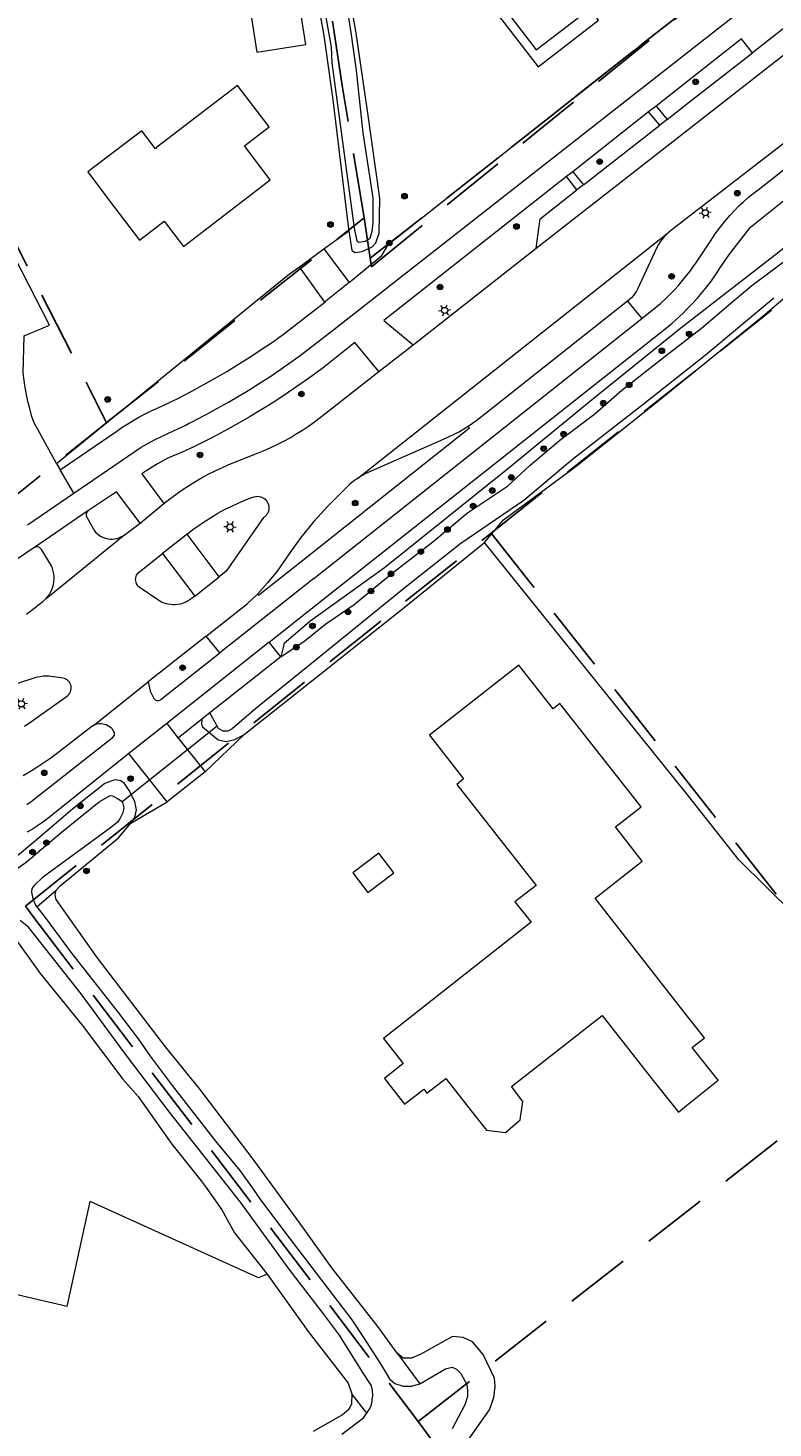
# Model space of a CAD drawing. Header units: metres. Extents: x 89872 to 94585, y 463299 to 469000.
# Tile 131 of 230: x 91436 to 91508, y 465232 to 465368. Entities that reach past the tile are written whole.
import ezdxf
from ezdxf.enums import TextEntityAlignment as Align

# ---------------------------------------------------------------- set-up
doc = ezdxf.new("R2010")
doc.units = ezdxf.units.M
doc.linetypes.add('HIDDEN', pattern=[9.525, 6.35, -3.175])
doc.layers.get('0').update_dxf_attribs({"linetype": 'CONTINUOUS'})
for name, color, linetype, lineweight in [('B-WE-GR-BEPLANTING_CULTUUR-G', 251, 'CONTINUOUS', 13), ('B-WE-GR-BOOM-S', 251, 'CONTINUOUS', 13), ('B-WE-IE-TERREINAFSCHEIDING-G', 251, 'CONTINUOUS', 13), ('B-WE-KL-ET_LS_OV_LICHTMAST-S', 251, 'CONTINUOUS', 13), ('B-WE-KW-KUNSTWERK_DUIKER-G', 251, 'CONTINUOUS', 13), ('B-WE-OG-TOPOGRAFIE_BEBOUWING-GV', 251, 'CONTINUOUS', 13), ('B-WE-OG-TOPOGRAFIE_BEBOUWING_LUIFEL-GV', 251, 'CONTINUOUS', 13), ('B-WE-OG-TOPOGRAFIE_HUISNUMMER-T25', 251, 'CONTINUOUS', 13), ('B-WE-OG-TOPOGRAFIE_WATER-GV', 251, 'CONTINUOUS', 13), ('B-WE-VH-VERHARDING-GV', 251, 'CONTINUOUS', 13), ('K_BALUSTRADE_0', 251, 'CONTINUOUS', 13), ('Percelen', 10, 'HIDDEN', 25)]:
    doc.layers.add(name, color=color, linetype=linetype, lineweight=lineweight)
doc.styles.get("Standard").update_dxf_attribs({"font": 'isocp.shx'})

# ---------------------------------------------------------------- blocks, each defined once
blk = doc.blocks.new('Q_LICHTMAST')
for points in [[(-0.26, 0.15), (-0.52, 0.3)], [(0, 0.3), (0, 0.6)], [(0.26, 0.15), (0.52, 0.3)], [(-0.26, -0.15), (-0.52, -0.3)], [(0, -0.3), (0, -0.6)], [(0.26, -0.15), (0.52, -0.3)]]:
    blk.add_lwpolyline(points)
blk.add_circle((0, 0), 0.3)
blk = doc.blocks.new('Q_BOOM')
for radius in [0.27, 0.18, 0.09]:
    blk.add_circle((0, 0), radius)

msp = doc.modelspace()

# ---------------------------------------------------------------- linework, layer by layer
at = {"layer": 'B-WE-GR-BEPLANTING_CULTUUR-G'}
for p, q in [((91436.59, 465282.51), (91438.46, 465284.13)), ((91439.55, 465243.55), (91441.78, 465253.79)), ((91471.76, 465238.97), (91473.95, 465235.98)), ((91468.78, 465233.14), (91467.33, 465235.01))]:
    msp.add_line(p, q, dxfattribs=at)
for points in [[(91438.51, 465325.75), (91461.25, 465344.26), (91462.22, 465344.96)], [(91521.05, 465271.35), (91505.08, 465287.09), (91500, 465293.59), (91480.27, 465318.06)], [(91459.08, 465246.68), (91458.23, 465246.32), (91441.78, 465253.79)], [(91439.55, 465243.55), (91405.98, 465251.35), (91395.13, 465237.51), (91396.09, 465236.34)]]:
    msp.add_lwpolyline(points, dxfattribs=at)
at = {"layer": 'B-WE-IE-TERREINAFSCHEIDING-G'}
for p, q in [((91464.6, 465346.7), (91467.05, 465348.47)), ((91438.51, 465325.75), (91438.85, 465325.13)), ((91453.02, 465295.69), (91456.82, 465299.32)), ((91445.77, 465290.67), (91449.31, 465292.75))]:
    msp.add_line(p, q, dxfattribs=at)
msp.add_lwpolyline([(91438.51, 465325.75), (91436.29, 465329.79), (91436.08, 465330.45), (91435.89, 465331.13), (91435.72, 465331.8), (91435.57, 465332.49), (91435.45, 465333.18), (91435.35, 465333.87), (91435.27, 465334.56), (91435.34, 465338.2), (91437.84, 465339.24), (91424.37, 465365.46), (91421.06, 465361.84), (91419.19, 465364.35), (91422.54, 465368.01), (91414.87, 465383.28), (91412.25, 465381.84), (91410.39, 465385.13), (91424.32, 465399.78), (91425.31, 465400.81), (91426.66, 465402.04), (91426.84, 465402.14)], dxfattribs=at)
at = {"layer": 'B-WE-KW-KUNSTWERK_DUIKER-G'}
msp.add_line((91444.88, 465292.77), (91454.2, 465300.16), dxfattribs=at)
at = {"layer": 'B-WE-OG-TOPOGRAFIE_BEBOUWING-GV'}
for points in [[(91458.07, 465365.88), (91462.83, 465366.63), (91461.25, 465376.64), (91456.49, 465375.89), (91458.07, 465365.88)], [(91448.28, 465356.57), (91448.17, 465356.44), (91446.83, 465358.21), (91441.55, 465354.21), (91443.69, 465351.37), (91446.61, 465347.56), (91449, 465349.4), (91450.9, 465346.94), (91459.37, 465353.44), (91456.84, 465356.74), (91459.27, 465358.61), (91456.18, 465362.64), (91448.28, 465356.57)], [(91500.55, 465268.81), (91501.73, 465269.74), (91500, 465271.96), (91491.07, 465283.35), (91495.67, 465286.96), (91493.06, 465290.31), (91495.55, 465292.26), (91487.64, 465302.35), (91486.96, 465301.82), (91483.62, 465306.09), (91474.9, 465299.27), (91478.23, 465295), (91477.56, 465294.46), (91485.3, 465284.6), (91483.22, 465283.01), (91484.84, 465281.02), (91470.41, 465269.68), (91472.35, 465267.24)], [(91472.35, 465267.24), (91470.51, 465265.79), (91472.48, 465263.27), (91474.34, 465264.74), (91474.66, 465264.34), (91476.51, 465265.78), (91479.34, 465262.18), (91480.46, 465260.75), (91482.32, 465260.5), (91483.76, 465261.74), (91484.03, 465263.54), (91482.92, 465264.98), (91491.75, 465271.91), (91496.6, 465265.73), (91499.2, 465262.5), (91500, 465263.14), (91503.07, 465265.61), (91500.55, 465268.81)]]:
    msp.add_lwpolyline(points, dxfattribs=at)
at = {"layer": 'B-WE-OG-TOPOGRAFIE_BEBOUWING_LUIFEL-GV'}
for points in [[(91493.13, 465384.49), (91478.66, 465373.36), (91485.5, 465364.45), (91491.39, 465369.01), (91491.24, 465369.21), (91499.81, 465375.78), (91496.57, 465380.01)], [(91480.15, 465372.87), (91485.32, 465366.12), (91487.79, 465368.01), (91492.79, 465371.87)], [(91467.43, 465285.83), (91468.89, 465283.92), (91471.41, 465285.85), (91469.95, 465287.75), (91467.43, 465285.83)]]:
    msp.add_lwpolyline(points, dxfattribs=at)
at = {"layer": 'B-WE-OG-TOPOGRAFIE_WATER-GV'}
for p, q in [((91460.39, 465306.91), (91453.48, 465301.44)), ((91453.48, 465301.44), (91452.68, 465300.81)), ((91454.33, 465299.93), (91453.48, 465301.44))]:
    msp.add_line(p, q, dxfattribs=at)
for points in [[(91475.17, 465432.19), (91470.26, 465420.69), (91467.11, 465414.14), (91465.04, 465410.12), (91464.72, 465408.79), (91463.12, 465398.67), (91461.7, 465386.94), (91461.74, 465385.49), (91461.86, 465382.63), (91464.6, 465367.5), (91465.47, 465361.24), (91466.94, 465349.16), (91467.05, 465348.47)], [(91467.05, 465348.47), (91467.33, 465346.54), (91467.66, 465346.33), (91468.35, 465346.44), (91469.31, 465346.89), (91469.66, 465347.29), (91470, 465348.24), (91470.05, 465351.64), (91468.86, 465360.15), (91467.76, 465367.72), (91466.93, 465372.43), (91466.09, 465378.09), (91465.52, 465382.68), (91465.57, 465383.75), (91465.84, 465387.87)], [(91466.35, 465373.4), (91467.22, 465367.81), (91467.74, 465364.1), (91468.4, 465358.03), (91469.38, 465351.68), (91469.37, 465349.26), (91469.29, 465348.4), (91469.07, 465347.71), (91468.67, 465347.43), (91468, 465347.32), (91467.86, 465347.44), (91467.58, 465348.7), (91465.42, 465364.83), (91465.33, 465366.37), (91464.5, 465371.15)], [(91520.7, 465350.5), (91520.8, 465351.14), (91520.64, 465351.81), (91519.44, 465353.34), (91519.03, 465353.39), (91518.42, 465353.22), (91513.69, 465350.16), (91508.84, 465346.24), (91499.43, 465338.95), (91490.5, 465331.76), (91482.53, 465325.22), (91470.51, 465315.59), (91463.23, 465310.36), (91460.7, 465308.16), (91460.63, 465307.83), (91460.39, 465306.91)], [(91480.27, 465318.06), (91481.3, 465319.29), (91482.12, 465320.28), (91489.21, 465325.51), (91497.33, 465331.95), (91507.43, 465340.12), (91512.45, 465344.39), (91520.11, 465349.96), (91520.7, 465350.5)], [(91460.39, 465306.91), (91462.77, 465308.51), (91464.8, 465310.11), (91467.55, 465312.02), (91471.25, 465315.07), (91475.24, 465318.13), (91478.6, 465320.96), (91482.52, 465323.56), (91484.69, 465325.57), (91487.63, 465328.04), (91491.04, 465330.62), (91493.67, 465332.91), (91497.9, 465336.23), (91501.46, 465338.95), (91504.11, 465341.24), (91506.35, 465343.12), (91510.46, 465346.17)], [(91508.51, 465341.9), (91501.82, 465336.28), (91495.76, 465331.52)], [(91495.76, 465331.52), (91488.86, 465326.14), (91484.1, 465322.15), (91477.95, 465317.97), (91472.71, 465313.8), (91463.19, 465306.1), (91457.96, 465301.88), (91455.66, 465299.87), (91455.23, 465299.64), (91454.78, 465299.66), (91454.33, 465299.93)], [(91456.82, 465299.32), (91464.82, 465305.67), (91472.61, 465311.85), (91480.27, 465318.06)], [(91452.68, 465300.81), (91452.65, 465300.34), (91452.76, 465300.08), (91454.28, 465298.81)], [(91454.28, 465298.81), (91455.06, 465298.64), (91455.92, 465298.85), (91456.82, 465299.32)], [(91445.61, 465293.88), (91445.15, 465294.55), (91444.79, 465294.82), (91444.2, 465294.9), (91443.22, 465294.54), (91440.09, 465292.09), (91436.93, 465289.34), (91433.89, 465286.8), (91432.36, 465285.61)], [(91445.77, 465290.67), (91446.14, 465291.23), (91446.32, 465291.99), (91446.16, 465292.78), (91445.61, 465293.88)], [(91432.95, 465284.99), (91433.22, 465285.23), (91435.56, 465286.88), (91438.96, 465289.77), (91442.67, 465292.77), (91443.75, 465293.37), (91443.96, 465293.35), (91444.45, 465293.1), (91444.83, 465292.86), (91444.95, 465292.69), (91445.08, 465292.16), (91444.98, 465291.69), (91444.71, 465291.17), (91444.46, 465290.77), (91443.91, 465290.33)], [(91443.91, 465290.33), (91439.92, 465287.4), (91437.1, 465285.35), (91436.35, 465284.63), (91436.11, 465284.3), (91436.08, 465283.94), (91436.19, 465283.32), (91436.46, 465282.68), (91436.59, 465282.51)], [(91438.46, 465284.13), (91438.85, 465284.58), (91444.56, 465289.24), (91445.77, 465290.67)], [(91452.4, 465264.87), (91449.16, 465268.88), (91442.48, 465277.58), (91438.49, 465283.23), (91438.38, 465283.66), (91438.46, 465284.13)], [(91436.59, 465282.51), (91437.39, 465281.47), (91439.88, 465278.13), (91444.51, 465272.2), (91446.47, 465269.64), (91447.64, 465267.94), (91449.78, 465265.08), (91454.03, 465259.66)], [(91468.78, 465233.14), (91469.02, 465233.5), (91469.24, 465233.9), (91469.38, 465234.85), (91469.34, 465235.37), (91469.2, 465235.87), (91468.33, 465237.21), (91466.14, 465240.74), (91464.46, 465242.96), (91461.21, 465247.18), (91456.47, 465253.7), (91449.55, 465262.49), (91445.95, 465267.22), (91445.03, 465268.41), (91440.91, 465274.05), (91435.78, 465280.55), (91434.95, 465281.19)], [(91433.56, 465280.08), (91433.92, 465280), (91434.2, 465279.78), (91436.9, 465276.03), (91441, 465270.97), (91444.97, 465265.7), (91446.49, 465264.01), (91449.76, 465259.36), (91452.64, 465255.8), (91453, 465255.29)], [(91471.76, 465238.97), (91469.85, 465241.57), (91465.39, 465247.32), (91462.52, 465251.31), (91457.7, 465257.92), (91452.4, 465264.87)], [(91454.03, 465259.66), (91456.39, 465256.79), (91457.62, 465255.07), (91458.4, 465253.93), (91461.2, 465250.23), (91464.69, 465245.69), (91467.34, 465242.25), (91468.47, 465240.51), (91470.14, 465237.93), (91471.01, 465236.48), (91471.51, 465236.02), (91472.34, 465235.78), (91473.14, 465235.78), (91473.95, 465235.98)], [(91453, 465255.29), (91454.65, 465252.96), (91455.89, 465250.72), (91459.08, 465246.68)], [(91459.08, 465246.68), (91463.06, 465241.1), (91466.98, 465236.06), (91467.33, 465235.01)], [(91480.15, 465238.87), (91479.47, 465239.67), (91479.11, 465240.09), (91478.19, 465240.52), (91477.14, 465240.62), (91474.07, 465238.88), (91473.14, 465238.51), (91472.35, 465238.51), (91471.76, 465238.97)], [(91478.44, 465229.92), (91478.58, 465230.37), (91480.76, 465233.45), (91481.17, 465234.66), (91481.32, 465235.73), (91481.25, 465236.54), (91480.15, 465238.87)], [(91473.95, 465235.98), (91476.48, 465237.47), (91477.12, 465237.61), (91477.53, 465237.42), (91477.98, 465237.01), (91478.54, 465235.94), (91478.63, 465235.36), (91478.61, 465234.77)], [(91467.33, 465235.01), (91467.28, 465234.04), (91467.03, 465233.49), (91466.41, 465232.97), (91463.55, 465231.35)], [(91478.61, 465234.77), (91478.34, 465233.94), (91477.12, 465231.61)], [(91466.34, 465231.09), (91468.47, 465232.67), (91468.78, 465233.14)]]:
    msp.add_lwpolyline(points, dxfattribs=at)
at = {"layer": 'B-WE-VH-VERHARDING-GV'}
for p, q in [((91511.4, 465369.72), (91506.42, 465365.82)), ((91496.29, 465360.05), (91488.89, 465354.22)), ((91497.03, 465360.63), (91496.29, 465360.05)), ((91497.37, 465358.75), (91496.29, 465360.05)), ((91497.03, 465360.63), (91498.1, 465359.32)), ((91489.93, 465352.95), (91497.37, 465358.75)), ((91498.1, 465359.32), (91497.37, 465358.75)), ((91488.89, 465354.22), (91488.29, 465353.76)), ((91488.89, 465354.22), (91489.93, 465352.95)), ((91489.29, 465352.45), (91488.29, 465353.76)), ((91489.93, 465352.95), (91489.29, 465352.45)), ((91467.87, 465324.3), (91498.27, 465348.33)), ((91464.6, 465346.7), (91467.06, 465343.43)), ((91473.32, 465337.34), (91485.32, 465346.75)), ((91464.7, 465341.5), (91462.22, 465344.96)), ((91494.23, 465341.58), (91495.63, 465339.89)), ((91463.62, 465314.54), (91495.63, 465339.89)), ((91469.97, 465334.74), (91473.32, 465337.34)), ((91440.19, 465322.86), (91438.85, 465325.13)), ((91435.67, 465319.78), (91440.19, 465322.86)), ((91446.67, 465319.94), (91448.99, 465321.85)), ((91441.56, 465321.13), (91436.36, 465317.57)), ((91437.49, 465312.59), (91445.18, 465318.84)), ((91451.25, 465318.87), (91448.86, 465316.99)), ((91454.38, 465314.71), (91451.25, 465318.87)), ((91448.86, 465316.99), (91452.01, 465312.83)), ((91452.01, 465312.83), (91454.38, 465314.71)), ((91463.62, 465314.54), (91454.46, 465307.28)), ((91459.27, 465308.35), (91464.91, 465312.81)), ((91453.11, 465308.93), (91447.45, 465304.47)), ((91454.46, 465307.28), (91453.11, 465308.93)), ((91459.27, 465308.35), (91449.28, 465300.41)), ((91460.39, 465306.91), (91459.27, 465308.35)), ((91442.12, 465300.22), (91447.45, 465304.47)), ((91452.68, 465300.81), (91450.38, 465298.98)), ((91449.28, 465300.41), (91445.56, 465297.49)), ((91449.28, 465300.41), (91450.38, 465298.98)), ((91450.38, 465298.98), (91453.02, 465295.69)), ((91449.31, 465292.75), (91445.56, 465297.49)), ((91453.02, 465295.69), (91449.31, 465292.75))]:
    msp.add_line(p, q, dxfattribs=at)
for points in [[(91467.06, 465343.43), (91470.25, 465346.05), (91470.89, 465347.16), (91500, 465370.08), (91555.08, 465413.43), (91575.4, 465429.93), (91576.18, 465434.42)], [(91452.1, 465330.02), (91453.17, 465330.58), (91454.23, 465331.16), (91455.29, 465331.75), (91456.33, 465332.37), (91457.37, 465332.99), (91458.39, 465333.64), (91459.41, 465334.29), (91460.41, 465334.97), (91462.28, 465336.28), (91465.58, 465338.84), (91500, 465365.78), (91557.38, 465410.69), (91579.2, 465428.46), (91581.91, 465430.66)], [(91485.32, 465346.75), (91500, 465358.22), (91553.4, 465399.95)], [(91506.42, 465365.82), (91505.35, 465367.18), (91500, 465362.97), (91497.03, 465360.63)], [(91498.1, 465359.32), (91500, 465360.81), (91506.42, 465365.82)], [(91513.67, 465360.21), (91500, 465349.66), (91498.27, 465348.33)], [(91464.91, 465312.81), (91498.2, 465339.13), (91498.57, 465339.45), (91498.94, 465339.77), (91499.3, 465340.1), (91499.65, 465340.43), (91500, 465340.78), (91500.51, 465341.31), (91501.01, 465341.86), (91501.49, 465342.42), (91501.96, 465343), (91502.41, 465343.59), (91502.84, 465344.19), (91503.25, 465344.81), (91504.17, 465346.17), (91506.24, 465348.81), (91518.43, 465358.58)], [(91495.63, 465339.89), (91497.46, 465341.37), (91497.91, 465341.79), (91498.36, 465342.23), (91498.79, 465342.67), (91499.2, 465343.13), (91499.61, 465343.61), (91500, 465344.09), (91500.18, 465344.33), (91500.36, 465344.56), (91500.54, 465344.81), (91500.71, 465345.05), (91500.88, 465345.3), (91502.38, 465347.54), (91502.72, 465348.06), (91503.08, 465348.56), (91503.45, 465349.05), (91503.84, 465349.52), (91504.25, 465349.99), (91504.67, 465350.44), (91505.1, 465350.88), (91505.55, 465351.3), (91506.01, 465351.7), (91506.49, 465352.1), (91506.97, 465352.47), (91515.7, 465359.3)], [(91488.29, 465353.76), (91470.46, 465339.72), (91473.32, 465337.34)], [(91485.32, 465346.75), (91485.7, 465349.64), (91489.29, 465352.45)], [(91498.27, 465348.33), (91498.04, 465348.11), (91497.82, 465347.88), (91497.61, 465347.64), (91497.42, 465347.38), (91497.25, 465347.11), (91497.1, 465346.84), (91495.21, 465342.78), (91495.09, 465342.56), (91494.95, 465342.34), (91494.79, 465342.13), (91494.62, 465341.93), (91494.43, 465341.75), (91494.23, 465341.58)], [(91467.06, 465343.43), (91464.8, 465341.58), (91464.7, 465341.5)], [(91450.48, 465332.18), (91451.66, 465332.79), (91452.82, 465333.42), (91453.98, 465334.08), (91455.12, 465334.75), (91456.26, 465335.44), (91457.38, 465336.14), (91458.49, 465336.87), (91459.59, 465337.61), (91460.67, 465338.38), (91464.7, 465341.5)], [(91494.23, 465341.58), (91479.53, 465329.96), (91478.68, 465329.37)], [(91469.97, 465334.74), (91467.62, 465337.58), (91466.66, 465336.78), (91465.68, 465336), (91464.69, 465335.23), (91463.69, 465334.48), (91462.67, 465333.75), (91461.65, 465333.03), (91460.61, 465332.33), (91459.55, 465331.65), (91458.49, 465330.99), (91457.42, 465330.35), (91456.34, 465329.72), (91455.24, 465329.11), (91454.14, 465328.52), (91453.47, 465328.18)], [(91455.33, 465325.65), (91458.11, 465326.78), (91458.77, 465327.04), (91459.42, 465327.32), (91460.05, 465327.62), (91460.68, 465327.94), (91461.3, 465328.28), (91461.91, 465328.64), (91462.51, 465329.01), (91463.09, 465329.41), (91463.67, 465329.82), (91464.23, 465330.25), (91469.97, 465334.74)], [(91438.85, 465325.13), (91444.4, 465328.92), (91444.92, 465329.29), (91445.46, 465329.63), (91446, 465329.97), (91446.55, 465330.28), (91447.11, 465330.58), (91447.68, 465330.87), (91448.26, 465331.13), (91448.85, 465331.38), (91450.48, 465332.18)], [(91440.19, 465322.86), (91446.77, 465327.34), (91448.08, 465328.07), (91449.44, 465328.72), (91450.35, 465329.14), (91450.7, 465329.31), (91451.06, 465329.48), (91451.4, 465329.66), (91451.75, 465329.84), (91452.1, 465330.02)], [(91462.37, 465316.21), (91478.8, 465329.25), (91478.68, 465329.37)], [(91478.68, 465329.37), (91477.83, 465328.86), (91476.25, 465328.11), (91468.69, 465324.78), (91468.27, 465324.55), (91467.87, 465324.3)], [(91453.47, 465328.18), (91453.02, 465327.95), (91451.9, 465327.4), (91450.77, 465326.87), (91449.43, 465326.3), (91448.89, 465326.02), (91448.36, 465325.73), (91447.84, 465325.41), (91447.33, 465325.09), (91446.83, 465324.74), (91448.99, 465321.85)], [(91448.99, 465321.85), (91449.57, 465322.31), (91450.16, 465322.75), (91450.77, 465323.18), (91451.39, 465323.59), (91452.02, 465323.98), (91452.66, 465324.35), (91453.31, 465324.71), (91453.98, 465325.04), (91454.65, 465325.35), (91455.33, 465325.65)], [(91467.87, 465324.3), (91467.49, 465324.03), (91467.13, 465323.74), (91464.99, 465321.6), (91463.63, 465320.11), (91462.35, 465318.56), (91461.51, 465317.37)], [(91446.67, 465319.94), (91444.35, 465323.01), (91441.63, 465321.17), (91441.56, 465321.13)], [(91457.71, 465322.48), (91457.8, 465322.51), (91457.96, 465322.55), (91458.12, 465322.56), (91458.28, 465322.54), (91458.44, 465322.51), (91458.59, 465322.45), (91458.73, 465322.37), (91458.86, 465322.28), (91458.97, 465322.16), (91459.07, 465322.03), (91459.14, 465321.89), (91459.2, 465321.74), (91459.23, 465321.58), (91459.24, 465321.42), (91459.23, 465321.26), (91459.19, 465321.1), (91459.13, 465320.95), (91459.06, 465320.81), (91459, 465320.74)], [(91451.25, 465318.87), (91451.82, 465319.32), (91452.42, 465319.74), (91453.02, 465320.15), (91453.64, 465320.54), (91454.26, 465320.91), (91454.91, 465321.26), (91455.56, 465321.58), (91456.22, 465321.89), (91456.89, 465322.17), (91457.57, 465322.43), (91457.71, 465322.48)], [(91441.56, 465321.13), (91441.49, 465321.05), (91441.43, 465320.96), (91441.4, 465320.86), (91441.39, 465320.76), (91441.4, 465320.66), (91441.43, 465320.56), (91441.49, 465320.47), (91442.21, 465319.21), (91442.35, 465319.04), (91442.51, 465318.89), (91442.69, 465318.75), (91442.88, 465318.64), (91443.08, 465318.54), (91443.29, 465318.47), (91443.51, 465318.42), (91443.73, 465318.39), (91443.95, 465318.38), (91444.17, 465318.4), (91444.39, 465318.45), (91444.6, 465318.51), (91444.8, 465318.6), (91445, 465318.71), (91445.18, 465318.84)], [(91445.18, 465318.84), (91445.24, 465318.88), (91446.67, 465319.94)], [(91459, 465320.74), (91458.96, 465320.69), (91458.84, 465320.57), (91458.71, 465320.48), (91455.05, 465315.25), (91454.38, 465314.71)], [(91436.36, 465317.57), (91436.2, 465317.47), (91432.82, 465315.21), (91429.98, 465313.13), (91422.84, 465307.71)], [(91437.49, 465312.59), (91437.66, 465312.79), (91437.82, 465313), (91437.95, 465313.23), (91438.06, 465313.47), (91438.15, 465313.72), (91438.21, 465313.97), (91438.26, 465314.23), (91438.28, 465314.49), (91438.27, 465314.75), (91438.24, 465315.01), (91438.19, 465315.27), (91438.12, 465315.52), (91438.02, 465315.77), (91437.04, 465317.36), (91436.99, 465317.44), (91436.92, 465317.51), (91436.84, 465317.57), (91436.75, 465317.6), (91436.65, 465317.62), (91436.55, 465317.62), (91436.45, 465317.61), (91436.36, 465317.57)], [(91461.51, 465317.37), (91460.03, 465315.27), (91459.09, 465314.13), (91458.11, 465313.02)], [(91452.01, 465312.83), (91451.65, 465312.56), (91451.46, 465312.43), (91451.25, 465312.3), (91451.03, 465312.2), (91450.81, 465312.12), (91450.57, 465312.05), (91450.34, 465312.01), (91450.1, 465311.99), (91449.86, 465311.98), (91449.62, 465312), (91449.38, 465312.04), (91449.15, 465312.1), (91448.92, 465312.18), (91448.7, 465312.27), (91446.57, 465313.71), (91446.47, 465313.81), (91446.38, 465313.92), (91446.32, 465314.04), (91446.27, 465314.18), (91446.24, 465314.32), (91446.23, 465314.46), (91446.24, 465314.6), (91446.28, 465314.74), (91446.33, 465314.87), (91446.4, 465314.99), (91446.49, 465315.1), (91448.86, 465316.99)], [(91458.11, 465313.02), (91458.22, 465312.91), (91462.37, 465316.21)], [(91453.11, 465308.93), (91457.1, 465312.09), (91458.11, 465313.02)], [(91435.57, 465311.07), (91436.88, 465312.09), (91437.2, 465312.32), (91437.49, 465312.59)], [(91447.45, 465304.47), (91447.64, 465303.54), (91448.02, 465302.85), (91448.08, 465302.77), (91448.15, 465302.71), (91448.22, 465302.67), (91448.31, 465302.64), (91448.4, 465302.63), (91448.49, 465302.64), (91448.58, 465302.67), (91448.66, 465302.72), (91448.72, 465302.77), (91454.46, 465307.28)], [(91435.37, 465300.13), (91436.21, 465300.69), (91439.5, 465303.05), (91439.62, 465303.14), (91439.72, 465303.24), (91439.81, 465303.36), (91439.87, 465303.49), (91439.92, 465303.62), (91439.95, 465303.77), (91439.95, 465303.91), (91439.93, 465304.06), (91439.89, 465304.2), (91439.83, 465304.33), (91439.76, 465304.45), (91439.66, 465304.56), (91439.55, 465304.66), (91439.42, 465304.73), (91439.29, 465304.79), (91439.15, 465304.83), (91437.75, 465305.01), (91437.47, 465305.02), (91437.2, 465305.01), (91436.93, 465304.97), (91436.67, 465304.93), (91436.4, 465304.86), (91432.99, 465303.74)], [(91442.12, 465300.22), (91441.96, 465300.12), (91438.05, 465297.1), (91437.37, 465296.63), (91436.68, 465296.17), (91435.98, 465295.73), (91435.27, 465295.31)], [(91435.6, 465292.49), (91436.03, 465292.81), (91443.95, 465299), (91444.01, 465299.05), (91444.08, 465299.13), (91444.13, 465299.22), (91444.16, 465299.32), (91444.16, 465299.42), (91444.15, 465299.52), (91444.11, 465299.62), (91444.05, 465299.7), (91443.96, 465299.84), (91443.83, 465299.97), (91443.69, 465300.08), (91443.53, 465300.18), (91443.37, 465300.26), (91443.19, 465300.31), (91443.02, 465300.35), (91442.83, 465300.37), (91442.65, 465300.36), (91442.47, 465300.34), (91442.29, 465300.29), (91442.12, 465300.22)], [(91445.56, 465297.49), (91437.65, 465291.13), (91437.16, 465290.77), (91436.67, 465290.42), (91436.16, 465290.09), (91435.65, 465289.79)]]:
    msp.add_lwpolyline(points, dxfattribs=at)
at = {"layer": 'K_BALUSTRADE_0'}
msp.add_line((91462.22, 465344.96), (91464.6, 465346.7), dxfattribs=at)
at = {"layer": 'Percelen'}
for p, q in [((91468.52, 465349.72), (91469.13, 465345.78)), ((91473.79, 465232.33), (91520.53, 465268.82))]:
    msp.add_line(p, q, dxfattribs=at)
for points in [[(91480.93, 465318.98), (91513.81, 465345.11), (91581.65, 465399.24), (91622.34, 465431.51)], [(91465.75, 465405.65), (91413.26, 465389.45), (91428.48, 465359.18), (91443.39, 465329.74)], [(91468.52, 465349.72), (91466.37, 465362.63), (91464.42, 465375.65), (91463.89, 465383.52)], [(91469.13, 465345.78), (91482.91, 465356.61), (91486.7, 465359.6), (91489.91, 465362.14), (91495.44, 465366.5), (91501.32, 465371.11), (91501.98, 465371.64)], [(91469.13, 465345.78), (91469.26, 465344.96), (91501.98, 465371.64)], [(91443.39, 465329.74), (91443.5, 465329.82), (91468.52, 465349.72)], [(91374.73, 465291.13), (91377.23, 465291.06), (91381.83, 465291.24), (91385.58, 465291.67), (91389.24, 465292.32), (91392.9, 465293.38), (91396.18, 465294.63), (91399.16, 465295.88), (91401.4, 465297.08), (91403.53, 465298.34), (91406.63, 465300.45), (91409.62, 465302.79), (91443.39, 465329.74)], [(91435.47, 465282.58), (91472.56, 465312.33), (91480.93, 465318.98)], [(91520.53, 465268.82), (91484.71, 465314.18), (91480.93, 465318.98)], [(91435.47, 465282.58), (91436.3, 465281.49), (91473.79, 465232.33)], [(91473.79, 465232.33), (91499.78, 465197.22), (91515.12, 465176.83)]]:
    msp.add_lwpolyline(points, dxfattribs=at)

# ---------------------------------------------------------------- block references
at = {"layer": 'B-WE-GR-BOOM-S'}
for p, rotation in [((91500.87, 465362.99), 38.20540207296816), ((91491.51, 465355.2), 37.97090283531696), ((91472.47, 465351.84), 89.25834848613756), ((91504.95, 465352.13), 41.37851529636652), ((91465.25, 465349.07), 36.02737338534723), ((91483.4, 465348.88), 38.20444171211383), ((91470.98, 465347.26), 38.20577746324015), ((91498.53, 465344.02), 49.43871636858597), ((91475.94, 465342.97), 38.20444171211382), ((91500.24, 465338.4), 37.33354094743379), ((91497.58, 465336.75), 38.8641788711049), ((91494.39, 465333.43), 38.20568346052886), ((91443.5, 465332), 39.13803003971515), ((91462.41, 465332.54), 34.84573341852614), ((91491.87, 465331.65), 41.06840821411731), ((91487.99, 465328.62), 36.98251029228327), ((91452.52, 465326.6), 26.15580257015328), ((91486.05, 465327.22), 40.15671159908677), ((91482.89, 465324.41), 42.71376610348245), ((91481.03, 465323.13), 33.52078426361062), ((91467.65, 465321.9), 38.43967887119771), ((91479.17, 465321.62), 33.52078426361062), ((91476.66, 465319.32), 40.05897256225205), ((91474.06, 465317.16), 37.56928651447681), ((91471.14, 465315), 39.43826605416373), ((91469.19, 465313.32), 39.43826605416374), ((91466.95, 465311.28), 34.81653812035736), ((91463.49, 465309.92), 40.92385459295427), ((91461.91, 465307.85), 33.83967898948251), ((91450.81, 465305.85), 38.23798514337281), ((91437.31, 465295.59), 33.45950225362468), ((91445.74, 465295.03), 142.7156735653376), ((91440.83, 465292.37), 37.98380981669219), ((91437.53, 465288.78), 40.37431843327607), ((91436.17, 465287.87), 40.37431843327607), ((91441.44, 465286.02), 39.20847140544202)]:
    msp.add_blockref('Q_BOOM', p, dxfattribs=dict(at, rotation=rotation))
at = {"layer": 'B-WE-KL-ET_LS_OV_LICHTMAST-S'}
for p, rotation in [((91501.81, 465350.22), 37.65092308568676), ((91476.39, 465340.69), 38.1148210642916), ((91455.45, 465319.58), 28.4976111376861), ((91435.08, 465302.32), 35.596867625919)]:
    msp.add_blockref('Q_LICHTMAST', p, dxfattribs=dict(at, rotation=rotation))

# ---------------------------------------------------------------- texts
at = {"layer": 'B-WE-OG-TOPOGRAFIE_HUISNUMMER-T25'}
for s, rotation, p in [('24A', 37.5, (91453.61, 465352.17)), ('36-36A', 38, (91480.8, 465300.71))]:
    msp.add_text(s, height=0.0025, rotation=rotation, dxfattribs=at).set_placement(p, align=Align.MIDDLE)

doc.saveas('drawing.dxf')
